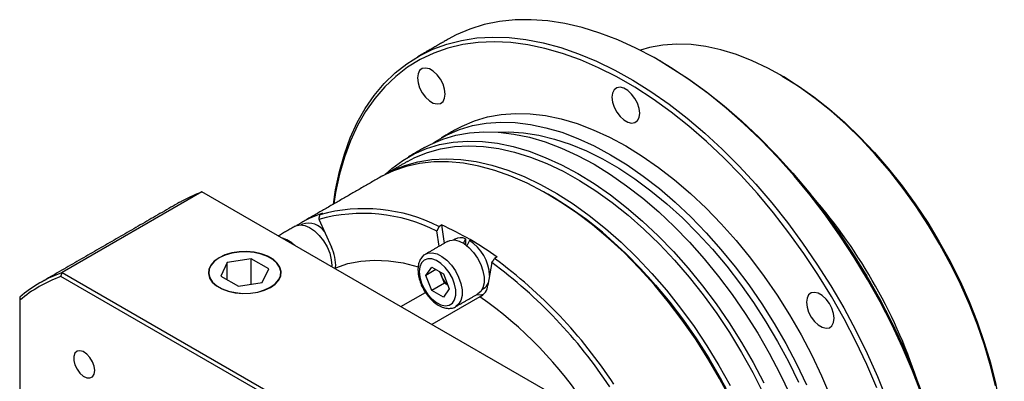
# Model space of a CAD drawing. Header units: millimetres. Extents: x -72 to 490, y -55 to 342.
# Tile 4 of 6: x 104 to 214, y 91 to 132. Entities that reach past the tile are written whole.
import ezdxf

# ---------------------------------------------------------------- set-up
doc = ezdxf.new("R2010")
doc.units = ezdxf.units.MM
doc.header["$LTSCALE"] = 10
doc.layers.add('1轮廓实线层', color=7, linetype='Continuous')

msp = doc.modelspace()

# ---------------------------------------------------------------- linework, layer by layer
at = {"layer": '1轮廓实线层', "linetype": 'Continuous'}
for p, q in [((124.27, 112.64), (108.6, 103.59)), ((165.67, 88.74), (124.27, 112.64)), ((137.38, 109.57), (138.78, 106.45)), ((137.78, 110.26), (137.5, 110.1)), ((150.85, 106.54), (150.61, 108.26)), ((150.84, 108.77), (151.12, 108.94)), ((151.12, 108.94), (151.41, 106.87)), ((153.82, 107.38), (153.82, 106.72)), ((129.79, 105.14), (127.11, 104.72)), ((131.75, 104.01), (129.79, 105.14)), ((129.79, 102.27), (129.79, 105.14)), ((157.36, 105.34), (157.08, 105.17)), ((127.11, 104.72), (126.39, 103.18)), ((127.11, 102.77), (127.11, 104.72)), ((131.03, 102.46), (131.75, 104.01)), ((139.26, 104.14), (139.12, 104.06)), ((149.37, 103.27), (150.03, 104.2)), ((150.5, 103.92), (149.37, 103.27)), ((150.03, 104.2), (151.33, 103.45)), ((156.75, 104.72), (156.32, 102.18)), ((149.69, 79.35), (108.45, 103.15)), ((108.6, 103.59), (150, 79.69)), ((126.39, 103.18), (128.35, 102.05)), ((150.03, 101.59), (149.37, 103.27)), ((151.11, 103.24), (150.95, 103.67)), ((151.44, 102.4), (151.11, 103.24)), ((151.33, 103.45), (151.99, 101.76)), ((128.35, 102.05), (131.03, 102.46)), ((151.44, 102.4), (150.03, 101.59)), ((151.33, 100.83), (150.03, 101.59)), ((151.99, 101.76), (151.33, 100.83)), ((151.82, 102.18), (151.44, 102.4)), ((103.84, 100.49), (103.84, 52.87)), ((146.55, 99.77), (149.32, 101.37)), ((155.42, 100.88), (150.03, 97.77))]:
    msp.add_line(p, q, dxfattribs=at)
at = {"layer": '1轮廓实线层', "linetype": 'Continuous', "flags": 128}
for points in [[(204.94, 89.95), (203.93, 92.57), (202.81, 95.18), (201.6, 97.77), (200.28, 100.32), (198.88, 102.83), (197.38, 105.29), (195.81, 107.69), (194.16, 110.02), (192.44, 112.27), (190.65, 114.43), (188.81, 116.5), (186.92, 118.47), (184.99, 120.32), (183.02, 122.06), (181.03, 123.68), (179.01, 125.16), (176.98, 126.51), (174.95, 127.72), (172.91, 128.79), (170.89, 129.71), (168.88, 130.47), (166.9, 131.09), (164.95, 131.54), (163.04, 131.84), (161.17, 131.97), (159.36, 131.95), (157.61, 131.76), (155.92, 131.42), (154.31, 130.92), (152.77, 130.26), (151.86, 129.77)], [(139, 111.26), (139.24, 112.89), (139.68, 114.94), (140.23, 116.89), (140.9, 118.72), (141.68, 120.43), (142.58, 122.02), (143.59, 123.48), (144.71, 124.81), (145.92, 125.99), (147.24, 127.03), (148.64, 127.91), (150.14, 128.65), (151.71, 129.23), (153.36, 129.65), (155.08, 129.92), (156.86, 130.02), (158.7, 129.96), (160.59, 129.75), (162.53, 129.37), (164.49, 128.84), (166.49, 128.15), (168.51, 127.31), (170.54, 126.32), (172.57, 125.18), (174.6, 123.9), (176.63, 122.48), (178.64, 120.92), (180.62, 119.25), (182.57, 117.45), (184.48, 115.54), (186.35, 113.52), (188.16, 111.4), (189.91, 109.2), (191.6, 106.91), (193.21, 104.54), (194.75, 102.11), (196.2, 99.62), (197.56, 97.09), (198.82, 94.52), (199.99, 91.92), (201.05, 89.3)], [(199.92, 90.65), (198.79, 93.26), (197.56, 95.84), (196.24, 98.4), (194.82, 100.91), (193.31, 103.36), (191.72, 105.75), (190.06, 108.07), (188.33, 110.31), (186.53, 112.46), (184.68, 114.52), (182.78, 116.46), (180.84, 118.3), (178.86, 120.01), (176.86, 121.6), (174.83, 123.06), (172.8, 124.38), (170.76, 125.56), (168.73, 126.58), (166.7, 127.46), (164.7, 128.19), (162.72, 128.75), (160.78, 129.16), (158.88, 129.41), (157.03, 129.49), (155.23, 129.42), (153.5, 129.18), (151.84, 128.78), (150.25, 128.22), (148.74, 127.5), (147.32, 126.63), (146, 125.61), (144.77, 124.44), (143.64, 123.13), (142.62, 121.68), (141.72, 120.1), (140.92, 118.39), (140.24, 116.56), (139.69, 114.62), (139.25, 112.57), (139.05, 111.29)], [(213.21, 90.87), (212.65, 93.14), (211.98, 95.43), (211.19, 97.73), (210.3, 100.01), (209.29, 102.29), (208.19, 104.53), (206.99, 106.74), (205.7, 108.89), (204.33, 110.99), (202.88, 113.01), (201.36, 114.96), (199.78, 116.81), (198.15, 118.56), (196.47, 120.21), (194.76, 121.73), (193.01, 123.14), (191.25, 124.41), (189.48, 125.54), (187.7, 126.53), (185.93, 127.37), (184.18, 128.06), (182.45, 128.59), (180.75, 128.96), (179.09, 129.18), (177.49, 129.23), (175.94, 129.12), (174.45, 128.84), (173.41, 128.54)], [(175.74, 127.27), (176.76, 126.66), (178.79, 125.35), (180.82, 123.89), (182.82, 122.3), (184.8, 120.58), (186.74, 118.75), (188.64, 116.8), (190.49, 114.75), (192.29, 112.6), (194.02, 110.36), (195.68, 108.04), (197.27, 105.65), (198.78, 103.19), (200.2, 100.68), (201.52, 98.13), (202.75, 95.54), (203.88, 92.93), (204.89, 90.3)], [(151.54, 123.63), (151.47, 124.17), (151.29, 124.75), (151, 125.3), (150.63, 125.79), (150.2, 126.18), (149.76, 126.44), (149.33, 126.54), (148.96, 126.48), (148.67, 126.26), (148.49, 125.9), (148.42, 125.43), (148.49, 124.89), (148.67, 124.31), (148.96, 123.76), (149.33, 123.27), (149.76, 122.88), (150.2, 122.62), (150.63, 122.52), (151, 122.58), (151.29, 122.8), (151.47, 123.16), (151.54, 123.63)], [(189.32, 125.63), (191.09, 124.54), (192.86, 123.3), (194.61, 121.93), (196.33, 120.42), (198.01, 118.8), (199.66, 117.07), (201.24, 115.23), (202.77, 113.31), (204.23, 111.29), (205.62, 109.21), (206.92, 107.06), (208.13, 104.86), (209.24, 102.62), (210.25, 100.35), (211.16, 98.06), (211.96, 95.76), (212.64, 93.48), (213.2, 91.21), (213.64, 88.96), (213.95, 86.76), (214.14, 84.61), (214.21, 82.53)], [(173.34, 121.47), (173.27, 122.02), (173.09, 122.59), (172.8, 123.14), (172.43, 123.63), (172, 124.02), (171.56, 124.28), (171.13, 124.38), (170.76, 124.32), (170.47, 124.1), (170.29, 123.74), (170.22, 123.27), (170.29, 122.73), (170.47, 122.16), (170.76, 121.6), (171.13, 121.11), (171.56, 120.72), (172, 120.47), (172.43, 120.36), (172.8, 120.43), (173.09, 120.65), (173.27, 121), (173.34, 121.47)], [(152.78, 119.68), (153.44, 120.04), (154.82, 120.63), (156.28, 121.07), (157.82, 121.34), (159.42, 121.46), (161.07, 121.41), (162.78, 121.2), (164.53, 120.83), (166.31, 120.31), (168.12, 119.62), (169.95, 118.79), (171.78, 117.8), (173.61, 116.67), (175.44, 115.4), (177.25, 113.99), (179.03, 112.46), (180.78, 110.81), (182.48, 109.05), (184.14, 107.18), (185.74, 105.22), (187.27, 103.17), (188.74, 101.05), (190.12, 98.86), (191.42, 96.61), (192.62, 94.32), (193.73, 91.99), (194.74, 89.64)], [(150.17, 118.12), (150.44, 118.31), (151.74, 119.06), (153.13, 119.65), (154.59, 120.09), (156.12, 120.36), (157.72, 120.48), (159.38, 120.43), (161.08, 120.22), (162.83, 119.85), (164.62, 119.33), (166.42, 118.64), (168.25, 117.81), (170.08, 116.82), (171.92, 115.69), (173.74, 114.42), (175.55, 113.01), (177.33, 111.48), (179.08, 109.83), (180.79, 108.07), (182.44, 106.2), (184.04, 104.24), (185.58, 102.2), (187.04, 100.07), (188.42, 97.88), (189.72, 95.63), (190.93, 93.34), (192.03, 91.01)], [(149.22, 117.62), (149.88, 117.98), (151.26, 118.57), (152.72, 119.01), (154.25, 119.28), (155.85, 119.4), (157.51, 119.35), (159.22, 119.14), (160.97, 118.78), (162.75, 118.25), (164.56, 117.57), (166.38, 116.73), (168.22, 115.74), (170.05, 114.61), (171.87, 113.34), (173.68, 111.94), (175.47, 110.41), (177.21, 108.76), (178.92, 106.99), (180.58, 105.13), (182.18, 103.17), (183.71, 101.12), (185.17, 98.99), (186.56, 96.8), (187.85, 94.56), (189.06, 92.26), (190.17, 89.93)], [(157.48, 119.36), (158.68, 119.38), (160.33, 119.28), (162.04, 119.01), (163.79, 118.58), (165.56, 117.99), (167.36, 117.25), (169.17, 116.35), (170.99, 115.3), (172.8, 114.1), (174.6, 112.77), (176.38, 111.31), (178.12, 109.73), (179.83, 108.02), (181.49, 106.21), (183.09, 104.3), (184.63, 102.3), (186.1, 100.22), (187.49, 98.07), (188.8, 95.86), (190.02, 93.6), (191.13, 91.3)], [(144.86, 114.64), (145.56, 115.28), (146.77, 116.18), (148.07, 116.93), (149.45, 117.53), (150.91, 117.96), (152.44, 118.24), (154.04, 118.35), (155.7, 118.31), (157.41, 118.1), (159.16, 117.73), (160.94, 117.2), (162.75, 116.52), (164.57, 115.68), (166.41, 114.7), (168.24, 113.57), (170.06, 112.3), (171.87, 110.89), (173.65, 109.36), (175.4, 107.71), (177.11, 105.95), (178.77, 104.08), (180.37, 102.12), (181.9, 100.07), (183.36, 97.95), (184.75, 95.76), (186.04, 93.51), (187.25, 91.22)], [(147.32, 116.07), (148.15, 116.51), (149.55, 117.08), (151.02, 117.49), (152.56, 117.74), (154.18, 117.83), (155.84, 117.75), (157.56, 117.51), (159.32, 117.11), (161.1, 116.55), (162.92, 115.83), (164.75, 114.96), (166.58, 113.94), (168.41, 112.77), (170.24, 111.46), (172.04, 110.02), (173.81, 108.46), (175.55, 106.77), (177.24, 104.97), (178.88, 103.07), (180.46, 101.08), (181.97, 99.01), (183.41, 96.86), (184.76, 94.64), (186.02, 92.38), (187.19, 90.07)], [(183.51, 89.43), (182.29, 91.72), (180.98, 93.96), (179.59, 96.14), (178.11, 98.26), (176.57, 100.29), (174.96, 102.24), (173.29, 104.09), (171.58, 105.83), (169.82, 107.46), (168.03, 108.96), (166.22, 110.34), (164.39, 111.58), (162.55, 112.67), (160.72, 113.62), (158.9, 114.42), (157.1, 115.06), (155.32, 115.54), (153.58, 115.86), (151.89, 116.02), (150.25, 116.01), (148.67, 115.84), (147.16, 115.51), (145.73, 115.02), (144.37, 114.36), (144.21, 114.27)], [(144.5, 114.43), (145.61, 115.04), (147, 115.61), (148.47, 116.02), (150.02, 116.27), (151.63, 116.36), (153.3, 116.28), (155.01, 116.05), (156.77, 115.64), (158.56, 115.08), (160.37, 114.36), (162.2, 113.49), (164.04, 112.47), (165.87, 111.3), (167.69, 109.99), (169.49, 108.55), (171.27, 106.99), (173.01, 105.3), (174.7, 103.5), (176.34, 101.6), (177.92, 99.61), (179.43, 97.54), (180.86, 95.39), (182.21, 93.17), (183.48, 90.91)], [(163.3, 112.25), (164.66, 111.42), (166.46, 110.2), (168.26, 108.84), (170.03, 107.35), (171.77, 105.74), (173.47, 104.01), (175.11, 102.18), (176.71, 100.26), (178.24, 98.24), (179.69, 96.15), (181.07, 93.99), (182.37, 91.78), (183.57, 89.51), (184.68, 87.21), (185.69, 84.88), (186.59, 82.54), (187.37, 80.2), (188.05, 77.86), (188.6, 75.55), (189.04, 73.26), (189.35, 71.01), (189.54, 68.82), (189.6, 66.69)], [(182.98, 90.65), (181.73, 92.89), (180.39, 95.08), (178.98, 97.21), (177.48, 99.26), (175.92, 101.23), (174.3, 103.11), (172.62, 104.89), (170.9, 106.56), (169.15, 108.11), (167.36, 109.53), (165.56, 110.83), (163.75, 111.98), (163.3, 112.25)], [(134.71, 108.79), (134.81, 108.84), (135.27, 108.94), (135.79, 108.88), (136.34, 108.66), (136.89, 108.28), (137.42, 107.77), (137.9, 107.16), (138.29, 106.47), (138.59, 105.76), (138.76, 105.04), (138.81, 104.37), (138.8, 104.24)], [(151.81, 107.09), (152.07, 107.2), (152.56, 107.25), (153.09, 107.12), (153.65, 106.84), (154.2, 106.41), (154.71, 105.86), (155.16, 105.22), (155.52, 104.51), (155.77, 103.79), (155.9, 103.09), (155.9, 102.45), (155.77, 101.89), (155.52, 101.46), (155.21, 101.2)], [(126.19, 105.26), (125.65, 104.88), (125.26, 104.44), (125.04, 103.96), (125, 103.47), (125.13, 102.98), (125.43, 102.52), (125.9, 102.11), (126.5, 101.76), (127.22, 101.49), (128.01, 101.32), (128.86, 101.24), (129.71, 101.27), (130.53, 101.39), (131.29, 101.62), (131.96, 101.93), (132.49, 102.31), (132.88, 102.75), (133.1, 103.23), (133.14, 103.72), (133.01, 104.2), (132.71, 104.66), (132.24, 105.08), (131.64, 105.42), (130.92, 105.69), (130.13, 105.87), (129.28, 105.95), (128.43, 105.92), (127.61, 105.79), (126.85, 105.57), (126.19, 105.26)], [(126.21, 105.24), (125.68, 104.86), (125.3, 104.43), (125.08, 103.96), (125.03, 103.47), (125.17, 102.99), (125.47, 102.53), (125.93, 102.12), (126.53, 101.78), (127.24, 101.51), (128.02, 101.34), (128.86, 101.26), (129.7, 101.29), (130.52, 101.41), (131.27, 101.64), (131.93, 101.94), (132.46, 102.32), (132.84, 102.76), (133.06, 103.23), (133.11, 103.72), (132.97, 104.2), (132.67, 104.65), (132.21, 105.06), (131.61, 105.41), (130.91, 105.67), (130.12, 105.85), (129.28, 105.92), (128.44, 105.9), (127.62, 105.77), (126.87, 105.55), (126.21, 105.24)], [(139.26, 104.14), (140.63, 104.6), (142.08, 104.88), (143.6, 104.98), (145.18, 104.91), (146.82, 104.67), (148.5, 104.24), (148.5, 104.24)], [(148.63, 103.7), (148.69, 103.07), (148.88, 102.41), (149.18, 101.76), (149.58, 101.15), (150.05, 100.63), (150.55, 100.23), (151.06, 99.97), (151.55, 99.87), (151.99, 99.94), (152.34, 100.17), (152.59, 100.54), (152.71, 101.04), (152.71, 101.64), (152.59, 102.29), (152.34, 102.95), (151.99, 103.59), (151.55, 104.15), (151.06, 104.62), (150.55, 104.95), (150.05, 105.13), (149.58, 105.15), (149.18, 105), (148.88, 104.69), (148.69, 104.25), (148.63, 103.7)], [(149.32, 105.66), (149.6, 105.78), (150.08, 105.82), (150.62, 105.69), (151.17, 105.41), (151.72, 104.98), (152.24, 104.43), (152.68, 103.79), (153.04, 103.09), (153.29, 102.37), (153.42, 101.66), (153.42, 101.02), (153.29, 100.47), (153.04, 100.03), (152.72, 99.77)], [(155.09, 101.14), (155.45, 101.1), (155.84, 101.16)], [(195.14, 98.46), (195.07, 99), (194.89, 99.58), (194.6, 100.13), (194.23, 100.62), (193.8, 101.01), (193.36, 101.27), (192.93, 101.37), (192.56, 101.31), (192.27, 101.09), (192.09, 100.73), (192.02, 100.26), (192.09, 99.72), (192.27, 99.14), (192.56, 98.59), (192.93, 98.1), (193.36, 97.71), (193.8, 97.45), (194.23, 97.35), (194.6, 97.41), (194.89, 97.63), (195.07, 97.99), (195.14, 98.46)], [(112.26, 92.61), (112.19, 93.09), (112.01, 93.59), (111.72, 94.07), (111.36, 94.45), (110.97, 94.72), (110.59, 94.82), (110.27, 94.77), (110.03, 94.55), (109.9, 94.19), (109.9, 93.74), (110.03, 93.24), (110.27, 92.75), (110.59, 92.31), (110.97, 91.98), (111.36, 91.79), (111.72, 91.77), (112.01, 91.91), (112.19, 92.2), (112.26, 92.61)]]:
    msp.add_lwpolyline(points, dxfattribs=at)
at = {"layer": '1轮廓实线层', "linetype": 'Continuous'}
for centre, radius, start, end in [((129.57, 97.95), 15.61, 109.8546, 119.9764), ((146.75, 72.32), 60.8, 18.4139, 41.5808), ((142.45, 92.1), 18.66, 63.2924, 105.4034), ((141.76, 98.26), 12.64, 108.3733, 122.9594), ((142.29, 91.77), 18.46, 63.2458, 105.45), ((136.21, 106.98), 2.16, 34.2638, 107.8631), ((136.64, 76.65), 35.38, 54.1591, 65.8463), ((132.43, 104.45), 3.12, 44.2922, 75.7131), ((153.27, 106.15), 1.35, 66.2043, 117.7203), ((151.64, 103.07), 4.87, 2.3439, 57.676), ((134.34, 104.33), 4.92, 357.822, 25.5415), ((124.42, 60.87), 55.04, 33.2979, 53.603), ((124.46, 60.88), 54.45, 33.275, 53.6259), ((113.88, 88.95), 15.56, 109.8425, 130.1683), ((113.76, 88.64), 15.45, 110.0851, 129.9257), ((153.27, 104.09), 2.32, 191.3043, 201.4535), ((153.57, 104.19), 2.64, 200.9905, 227.6881), ((154.73, 102.32), 1.6, 295.3832, 354.9316), ((155.17, 102.89), 1.28, 301.9006, 340.0569), ((129.41, 63.58), 45.47, 32.9, 55.1083)]:
    msp.add_arc(centre, radius, start, end, dxfattribs=at)
for centre, major_axis, ratio, start_param, end_param in [((137.14, 106.27), (-1.6, 2.77), 0.836794, 6.282783, 6.3481), ((153.51, 104.15), (1.4, 4.41), 0.201938, 0.813833, 0.966304), ((154.24, 104.57), (1.4, 4.41), 0.201938, 1.002591, 1.162083)]:
    msp.add_ellipse(centre, major_axis=major_axis, ratio=ratio, start_param=start_param, end_param=end_param, dxfattribs=at)
for points in [[(151.86, 129.77), (148.46, 127.81)], [(175.74, 127.27), (175.46, 127.43)], [(189.32, 125.63), (189.04, 125.8)], [(152.78, 119.68), (151.08, 118.7)], [(149.22, 117.62), (147.41, 116.58)], [(147.32, 116.07), (144.78, 114.6)], [(144.21, 114.27), (135.44, 109.21)], [(121.77, 111.48), (106.1, 102.43)], [(163.3, 112.25), (163.02, 112.41)], [(137.38, 109.57), (137.5, 110.1)], [(134.71, 108.79), (132.82, 107.7)], [(135.54, 109.04), (135.54, 109.04)], [(150.84, 108.77), (150.61, 108.26)], [(151.81, 107.09), (149.33, 105.66)], [(152.64, 107.34), (152.48, 107.25)], [(126.21, 105.24), (126.18, 105.23)], [(131.96, 105.23), (131.93, 105.24)], [(156.75, 104.72), (157.08, 105.17)], [(108.45, 103.15), (108.6, 103.59)], [(155.68, 101.71), (155.84, 101.8)], [(103.84, 100.84), (103.84, 100.49)], [(152.73, 99.78), (155.21, 101.2)]]:
    msp.add_open_spline(points, degree=1, dxfattribs=at)
for points, knots in [([(149.33, 105.65), (149.29, 105.63), (149.11, 105.55), (148.86, 105.26), (148.62, 104.83), (148.5, 104.36), (148.49, 104.04), (148.48, 103.9)], [0, 0, 0, 0, 0.06464, 0.314341, 0.563208, 0.822419, 1, 1, 1, 1]), ([(148.48, 103.9), (148.49, 103.79), (148.5, 103.46), (148.61, 102.89), (148.84, 102.21), (149.18, 101.55), (149.6, 100.95), (150.08, 100.42), (150.62, 100), (151.18, 99.7), (151.74, 99.56), (152.24, 99.58), (152.57, 99.66), (152.7, 99.76), (152.72, 99.77)], [0, 0, 0, 0, 0.051772, 0.148035, 0.243988, 0.339661, 0.43537, 0.531464, 0.628371, 0.726504, 0.825499, 0.910237, 0.992164, 1, 1, 1, 1])]:
    msp.add_open_spline(points, degree=3, knots=knots, dxfattribs=at)

doc.saveas('drawing.dxf')
